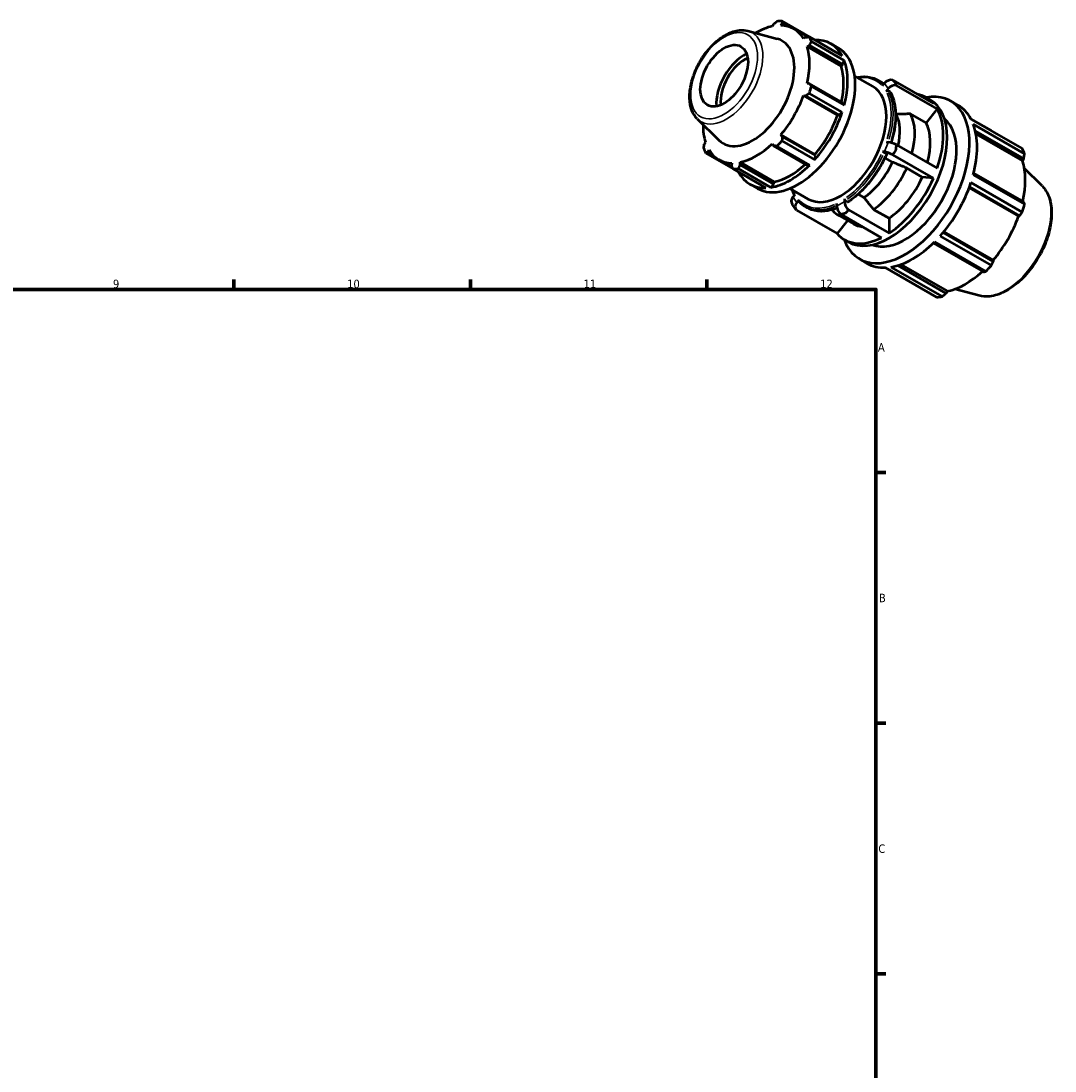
# Model space of a CAD drawing. Header units: millimetres. Extents: x -19 to 931, y 0 to 654.
# Tile 4 of 4: x 568 to 874, y 343 to 654. Entities that reach past the tile are written whole.
import ezdxf

# ---------------------------------------------------------------- set-up
doc = ezdxf.new("R2010")
doc.units = ezdxf.units.MM
for name, color, linetype, lineweight in [('Border (ISO)', 7, 'Continuous', 70), ('Visible (ISO)', 7, 'Continuous', 50), ('Visible Narrow (ISO)', 7, 'Continuous', 35)]:
    doc.layers.add(name, color=color, linetype=linetype, lineweight=lineweight)
doc.styles.add('Note Text (ISO)', font='tahoma.ttf')

# ---------------------------------------------------------------- blocks, each defined once
blk = doc.blocks.new('Borders Default Border')
at = {"layer": 'Border (ISO)'}
for p, q in [((630.75, 574), (630.75, 576.9)), ((700.83, 574), (700.83, 576.9)), ((770.92, 574), (770.92, 576.9)), ((821, 519.75), (823.9, 519.75)), ((821, 445.5), (823.9, 445.5)), ((821, 371.25), (823.9, 371.25))]:
    blk.add_line(p, q, dxfattribs=at)
at = {"layer": 'Border (ISO)', "flags": 128}
blk.add_lwpolyline([(20, 20), (20, 574), (821, 574), (821, 20), (20, 20)], dxfattribs=at)
at = {"layer": 'Border (ISO)', "color": 232, "true_color": 0xca0064, "char_height": 2.5, "attachment_point": 7, "style": 'Note Text (ISO)'}
for s, insert in [('9', (594.88, 574.35)), ('10', (664.29, 574.35)), ('11', (734.37, 574.4)), ('12', (804.46, 574.4)), ('A', (821.59, 555.62)), ('B', (821.89, 481.37)), ('C', (821.73, 407.08))]:
    blk.add_mtext(s, dxfattribs=dict(at, insert=insert))

msp = doc.modelspace()

# ---------------------------------------------------------------- linework, layer by layer
at = {"layer": 'Visible (ISO)'}
for p, q in [((802.867, 647.914), (793.153, 653.508)), ((783.08, 650.583), (791.764, 648.228)), ((790.603, 652.506), (790.285, 651.951)), ((792.827, 652.198), (793.227, 652.76)), ((793.227, 652.76), (794.587, 651.977)), ((800.821, 648.771), (796.677, 651.157)), ((800.155, 648.739), (799.538, 648.303)), ((801.279, 648.792), (810.993, 643.198)), ((811.607, 641.838), (801.893, 647.432)), ((802.882, 647.869), (802.867, 647.914)), ((800.591, 645.97), (801.242, 646.332)), ((810.691, 640.154), (800.591, 645.97)), ((801.242, 646.332), (811.177, 640.611)), ((807.616, 646.797), (809.878, 645.494)), ((811.177, 640.611), (811.607, 641.838)), ((810.691, 640.154), (811.177, 640.611)), ((801.242, 635.003), (800.591, 634.996)), ((811.177, 629.282), (801.242, 635.003)), ((814.697, 637.18), (820.112, 634.062)), ((821.592, 635.979), (822.229, 635.612)), ((822.91, 634.327), (823.523, 635.088)), ((826.005, 636.006), (838.036, 629.078)), ((799.538, 631.451), (800.155, 631.344)), ((809.638, 625.635), (799.538, 631.451)), ((800.155, 631.344), (810.09, 625.623)), ((810.993, 626.484), (801.279, 632.078)), ((801.893, 634.144), (811.607, 628.551)), ((824.654, 633.474), (824.041, 632.712)), ((825.206, 632.488), (824.57, 632.855)), ((839.167, 627.464), (827.136, 634.392)), ((811.607, 628.551), (811.177, 629.282)), ((835.88, 630.867), (837.082, 630.175)), ((843.11, 629.819), (845.373, 628.516)), ((809.638, 625.635), (810.09, 625.623)), ((810.09, 625.623), (810.993, 626.484)), ((827.043, 625.896), (826.834, 626.017)), ((835.851, 623.341), (831.255, 625.988)), ((839.167, 627.464), (835.851, 623.341)), ((768.072, 624.521), (774.468, 618.193)), ((855.215, 621.028), (849.141, 624.526)), ((849.173, 624.467), (864.357, 615.723)), ((865.047, 614.193), (849.863, 622.937)), ((802.926, 614.01), (792.827, 619.826)), ((793.227, 619.344), (792.827, 619.826)), ((803.162, 613.623), (793.227, 619.344)), ((850.472, 620.927), (864.811, 612.669)), ((850.665, 619.988), (864.451, 612.049)), ((770.487, 617.66), (770.167, 617.108)), ((790.285, 617.145), (790.603, 616.577)), ((790.603, 616.577), (800.538, 610.856)), ((801.385, 610.846), (791.671, 616.44)), ((793.153, 618.003), (802.867, 612.409)), ((824.041, 617.695), (824.654, 617.639)), ((827.136, 616.835), (839.167, 609.906)), ((770.571, 614.394), (778.67, 609.73)), ((771.253, 614.701), (771.54, 615.328)), ((772.58, 613.936), (771.253, 614.701)), ((802.867, 612.409), (803.162, 613.623)), ((803.162, 613.623), (802.926, 614.01)), ((823.523, 614.722), (822.91, 614.778)), ((824.075, 614.226), (823.439, 614.593)), ((825.912, 611.696), (823.684, 612.979)), ((838.036, 606.989), (826.005, 613.917)), ((864.811, 612.669), (864.451, 612.049)), ((778.462, 610.134), (774.401, 612.473)), ((778.251, 611.433), (778.182, 610.68)), ((788.411, 604.084), (778.697, 609.678)), ((780.179, 609.822), (789.893, 604.228)), ((790.893, 605.863), (780.793, 611.679)), ((780.805, 610.934), (780.793, 611.679)), ((790.74, 605.213), (780.805, 610.934)), ((800.538, 610.856), (801.385, 610.846)), ((834.72, 607.293), (830.124, 609.94)), ((870.254, 604.661), (864.983, 609.877)), ((838.036, 606.989), (834.72, 607.293)), ((849.863, 607.989), (865.047, 599.245)), ((864.811, 599.925), (849.985, 608.463)), ((783.662, 605.201), (785.925, 603.898)), ((789.893, 604.228), (790.74, 605.213)), ((790.74, 605.213), (790.893, 605.863)), ((795.534, 603.903), (800.949, 600.785)), ((848.637, 604.139), (863.267, 595.714)), ((848.722, 604.369), (863.589, 595.808)), ((864.357, 596.92), (849.173, 605.664)), ((796.407, 601.373), (797.02, 602.135)), ((798.151, 600.52), (797.538, 599.759)), ((811.662, 600.792), (811.662, 599.974)), ((811.945, 600.302), (812.581, 599.935)), ((815.713, 602.193), (817.46, 601.187)), ((797.297, 597.639), (796.165, 599.254)), ((797.44, 597.468), (809.471, 590.54)), ((800.034, 598.542), (800.671, 598.176)), ((809.399, 598.671), (809.399, 599.489)), ((812.854, 597.565), (824.885, 590.637)), ((820.289, 597.711), (824.885, 595.064)), ((812.595, 594.425), (809.471, 590.54)), ((809.726, 596.077), (814.322, 593.43)), ((822.622, 589.334), (810.591, 596.262)), ((824.885, 595.064), (824.885, 590.637)), ((863.589, 595.808), (863.267, 595.714)), ((841.088, 591.06), (855.716, 582.636)), ((811.627, 588.751), (812.829, 588.059)), ((853.548, 579.327), (838.364, 588.071)), ((840.031, 589.829), (855.215, 581.085)), ((855.795, 582.308), (840.929, 590.869)), ((838.018, 587.732), (852.843, 579.195)), ((816.163, 583.023), (818.425, 581.72)), ((855.716, 582.636), (855.795, 582.308)), ((838.952, 571.72), (823.768, 580.464)), ((825.435, 580.625), (840.619, 571.882)), ((841.82, 572.847), (827.487, 581.101)), ((828.402, 581.404), (842.178, 573.471)), ((842.178, 573.471), (841.82, 572.847)), ((851.546, 572.174), (844.389, 574.115))]:
    msp.add_line(p, q, dxfattribs=at)
for centre, major_axis, ratio, start_param, end_param in [((785.925, 631.593), (11.977, 20.798), 0.5780931, 0.3435016, 0.4380292), ((785.539, 631.815), (-11.138, -19.342), 0.5780931, 3.6196245, 3.9359398), ((785.539, 631.815), (11.138, 19.342), 0.5780931, 5.975819, 6.5866842), ((784.438, 632.449), (8.748, 15.191), 0.5780931, 2.9904271, 6.4343509), ((785.925, 631.593), (11.977, 20.798), 0.5780931, 5.8412887, 5.9358163), ((795.639, 625.999), (11.977, 20.798), 0.5780931, 5.9358163, 6.6266869), ((782.034, 633.833), (5.892, 10.232), 0.5780931, 0.7038442, 2.4377485), ((797.902, 624.696), (-11.977, -20.798), 0.5780931, 0, 3.1415927), ((785.539, 631.815), (11.138, 19.342), 0.5780931, 5.1904208, 5.8012861), ((782.034, 633.833), (4.99, 8.666), 0.5780931, 0.6433535, 2.4982392), ((795.639, 625.999), (11.977, 20.798), 0.5780931, 5.1504181, 5.8412887), ((795.639, 625.999), (11.138, 19.342), 0.5780931, 5.2072079, 5.8012861), ((825.05, 634.209), (-1.769, -1.24), 0.7877574, 3.7155911, 5.0649693), ((826.181, 632.595), (1.769, 1.24), 0.7877574, 0.5739985, 1.9233766), ((785.539, 631.815), (11.138, 19.342), 0.5780931, 4.4050227, 5.0158879), ((810.531, 617.423), (9.581, 16.638), 0.5780931, 3.1415927, 6.2831853), ((785.925, 631.593), (-11.977, -20.798), 0.5780931, 1.9142979, 2.0088255), ((829.637, 606.421), (13.474, 23.398), 0.5780931, 2.6905647, 6.7342133), ((823.753, 609.809), (12.126, 21.058), 0.5780931, 6.0853435, 6.4810271), ((824.955, 609.117), (12.126, 21.058), 0.5780931, 3.1415927, 6.2831853), ((831.899, 605.118), (13.474, 23.398), 0.5780931, 5.9358163, 6.2831853), ((795.639, 625.999), (11.977, 20.798), 0.5780931, 4.36502, 5.0558906), ((795.639, 625.999), (11.138, 19.342), 0.5780931, 4.4050227, 5.0158879), ((816.329, 614.084), (8.309, 14.429), 0.5780931, 5.1983576, 5.9232076), ((819.157, 612.456), (9.432, 16.378), 0.5780931, 5.1364466, 5.9346947), ((823.753, 609.809), (12.126, 21.058), 0.5780931, 5.038146, 5.9535609), ((785.539, 631.815), (-11.138, -19.342), 0.5780931, 5.4888382, 5.8012861), ((829.637, 606.421), (10.779, 18.718), 0.5780931, 3.2324341, 6.1923439), ((823.753, 609.809), (9.432, 16.378), 0.5780931, 5.1364466, 5.9346947), ((831.899, 605.118), (-13.474, -23.398), 0.5780931, 2.0088255, 2.6996961), ((785.539, 631.815), (11.138, 19.342), 0.5780931, 3.6196245, 4.2304897), ((785.925, 631.593), (-11.977, -20.798), 0.5780931, 1.1288997, 1.2234273), ((826.181, 616.76), (-2.014, 0.781), 0.2096643, 4.3012188, 5.650597), ((785.925, 631.593), (-11.977, -20.798), 0.5780931, 5.8412887, 5.9358163), ((785.539, 631.815), (-11.138, -19.342), 0.5780931, 5.975819, 6.5866842), ((825.05, 613.843), (2.014, -0.781), 0.2096643, 1.1596261, 2.5090043), ((847.083, 596.374), (13.474, 23.398), 0.5780931, 5.8412887, 5.9358163), ((785.925, 631.593), (-11.977, -20.798), 0.5780931, 0.3435016, 0.4380292), ((795.639, 625.999), (11.977, 20.798), 0.5780931, 3.5796218, 4.2704924), ((795.639, 625.999), (11.138, 19.342), 0.5780931, 3.6196245, 4.213542), ((816.329, 614.084), (-8.309, -14.429), 0.5780931, 0.8797091, 1.7344174), ((819.157, 612.456), (-9.432, -16.378), 0.5780931, 0.868222, 1.7459045), ((847.518, 596.124), (-12.531, -21.76), 0.5780931, 2.0656152, 2.6596934), ((795.639, 625.999), (-11.977, -20.798), 0.5780931, 5.9396837, 6.6266869), ((823.753, 609.809), (-9.432, -16.378), 0.5780931, 0.868222, 1.7459045), ((823.753, 609.809), (-12.126, -21.058), 0.5780931, 0.8493557, 1.7647707), ((831.899, 605.118), (-13.474, -23.398), 0.5780931, 1.2234273, 1.9142979), ((797.934, 600.493), (-1.769, -1.24), 0.7877574, 5.0649693, 6.2831853), ((799.066, 598.879), (-1.769, -1.24), 0.7877574, 5.0649693, 6.4143475), ((819.157, 612.456), (-9.432, -16.378), 0.5780931, 6.1042097, 6.5341957), ((810.927, 597.792), (1.078, -1.872), 0.5780931, 3.9289245, 5.2783027), ((813.189, 599.095), (-1.078, 1.872), 0.5780931, 0.7873319, 2.13671), ((847.083, 596.374), (-13.474, -23.398), 0.5780931, 1.9142979, 2.0088255), ((847.518, 596.124), (-12.531, -21.76), 0.5780931, 1.26343, 1.8742952), ((823.753, 609.809), (-9.432, -16.378), 0.5780931, 0, 0.2510104), ((823.753, 609.809), (-12.126, -21.058), 0.5780931, 6.0853435, 7.0007585), ((831.899, 605.118), (-13.474, -23.398), 0.5780931, 0.4380292, 1.1288997), ((831.899, 605.118), (-13.474, -23.398), 0.5780931, 0, 0.3435016), ((847.518, 596.124), (-12.531, -21.76), 0.5780931, 0.4780318, 1.0719493), ((847.083, 596.374), (-13.474, -23.398), 0.5780931, 1.1288997, 1.2234273), ((847.083, 596.374), (-13.474, -23.398), 0.5780931, 0.3435016, 0.4380292)]:
    msp.add_ellipse(centre, major_axis=major_axis, ratio=ratio, start_param=start_param, end_param=end_param, dxfattribs=at)
msp.add_ellipse((776.024, 637.295), major_axis=(4.99, 8.666), ratio=0.5780931, dxfattribs=at)
for points, weights in [([(790.603, 652.506), (791.124, 652.927), (791.671, 653.364)], [1.00724123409, 1.00402397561, 1]), ([(793.153, 653.508), (793.189, 653.127), (793.227, 652.76)], [1, 1.00402397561, 1.00724123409]), ([(800.155, 648.739), (800.704, 648.766), (801.279, 648.792)], [1.00724123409, 1.00402397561, 1]), ([(801.893, 647.432), (801.559, 646.872), (801.242, 646.332)], [1, 1.00402397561, 1.00724123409]), ([(801.242, 635.003), (801.559, 634.584), (801.893, 634.144)], [1.00724123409, 1.00402397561, 1]), ([(801.279, 632.078), (800.704, 631.705), (800.155, 631.344)], [1, 1.00402397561, 1.00724123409]), ([(831.255, 625.988), (829.015, 625.94), (827.043, 625.896)], [1, 1.00202544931, 1]), ([(793.227, 619.344), (793.189, 618.688), (793.153, 618.003)], [1.00724123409, 1.00402397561, 1]), ([(855.245, 620.97), (855.23, 620.999), (855.215, 621.028)], [1.00020662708, 1.00010434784, 1]), ([(769.957, 615.754), (770.062, 616.446), (770.167, 617.108)], [1, 1.00402397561, 1.00724123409]), ([(791.671, 616.44), (791.124, 616.511), (790.603, 616.577)], [1, 1.00402397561, 1.00724123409]), ([(771.253, 614.701), (770.917, 614.552), (770.571, 614.394)], [1.00724123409, 1.00402397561, 1]), ([(864.811, 612.669), (864.929, 613.414), (865.047, 614.193)], [1.00332807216, 1.00207174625, 1]), ([(778.697, 609.678), (778.432, 610.19), (778.182, 610.68)], [1, 1.00402397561, 1.00724123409]), ([(780.805, 610.934), (780.496, 610.391), (780.179, 609.822)], [1.00724123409, 1.00402397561, 1]), ([(830.124, 609.94), (827.884, 610.874), (825.912, 611.696)], [1, 1.00202544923, 1]), ([(817.46, 601.187), (818.784, 599.559), (820.289, 597.711)], [1, 1.00202544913, 1]), ([(808.049, 597.638), (808.119, 597.475), (808.191, 597.31)], [1.00034016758, 1.00018742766, 1]), ([(865.047, 599.245), (864.929, 599.59), (864.811, 599.925)], [1, 1.00207174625, 1.00332807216]), ([(863.589, 595.808), (863.968, 596.351), (864.357, 596.92)], [1.00332807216, 1.00207174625, 1]), ([(855.215, 581.085), (855.513, 581.708), (855.795, 582.308)], [1, 1.00207174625, 1.00332807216]), ([(852.843, 579.195), (853.191, 579.258), (853.548, 579.327)], [1.00332807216, 1.00207174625, 1]), ([(840.619, 571.882), (841.234, 572.373), (841.82, 572.847)], [1, 1.00207174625, 1.00332807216])]:
    msp.add_rational_spline(points, weights, degree=2, dxfattribs=at)
for points, knots in [([(768.072, 624.521), (767.376, 625.21), (766.836, 626.072), (766.036, 628.129), (765.813, 629.352), (765.731, 632.029), (765.892, 633.495), (766.58, 636.477), (767.108, 637.993), (768.468, 640.927), (769.299, 642.344), (771.185, 644.95), (772.241, 646.138), (774.487, 648.171), (775.679, 649.015), (778.099, 650.252), (779.329, 650.648), (781.407, 650.86), (782.27, 650.803), (783.08, 650.583)], [4.0762227, 4.0762227, 4.0762227, 4.0762227, 4.360484, 4.360484, 4.6775674, 4.6775674, 5.0109692, 5.0109692, 5.3438351, 5.3438351, 5.6747942, 5.6747942, 6.0058427, 6.0058427, 6.3388906, 6.3388906, 6.6719351, 6.6719351, 6.9154842, 6.9154842, 6.9154842, 6.9154842]), ([(815.354, 636.802), (815.575, 636.846), (815.793, 636.884), (816.698, 637.013), (817.371, 637.045), (818.671, 636.973), (819.299, 636.869), (820.494, 636.524), (821.062, 636.284), (821.592, 635.979)], [0.31329039, 0.31329039, 0.31329039, 0.31329039, 0.35808966, 0.35808966, 0.49988126, 0.49988126, 0.64167286, 0.64167286, 0.78346445, 0.78346445, 0.78346445, 0.78346445]), ([(822.229, 635.612), (822.371, 635.531), (822.51, 635.444), (822.782, 635.263), (822.916, 635.167), (823.141, 634.995), (823.234, 634.92), (823.326, 634.843)], [0.78346445, 0.78346445, 0.78346445, 0.78346445, 0.82137343, 0.82137343, 0.85928241, 0.85928241, 0.88675757, 0.88675757, 0.88675757, 0.88675757]), ([(824.57, 632.855), (824.535, 632.875), (824.487, 632.89), (824.399, 632.898), (824.344, 632.893), (824.252, 632.868), (824.199, 632.844), (824.116, 632.79), (824.072, 632.75), (824.041, 632.712)], [0, 0, 0, 0, 0.014796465, 0.014796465, 0.029613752, 0.029613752, 0.044456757, 0.044456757, 0.059321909, 0.059321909, 0.059321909, 0.059321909]), ([(825.303, 632.391), (825.301, 632.395), (825.298, 632.399), (825.275, 632.436), (825.241, 632.468), (825.206, 632.488)], [-0.016581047, -0.016581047, -0.016581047, -0.016581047, -0.014796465, -0.014796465, 0, 0, 0, 0]), ([(825.303, 632.391), (825.709, 631.65), (826.037, 630.829), (826.531, 629.05), (826.696, 628.093), (826.861, 626.073), (826.861, 625.01), (826.697, 622.812), (826.534, 621.677), (826.081, 619.516), (825.809, 618.495), (825.482, 617.472)], [1.12146947, 1.12146947, 1.12146947, 1.12146947, 1.30111535, 1.30111535, 1.48076122, 1.48076122, 1.66040709, 1.66040709, 1.84005296, 1.84005296, 1.99676491, 1.99676491, 1.99676491, 1.99676491]), ([(824.202, 614.104), (823.691, 612.942), (823.113, 611.796), (821.84, 609.568), (821.145, 608.487), (819.661, 606.425), (818.872, 605.444), (817.223, 603.611), (816.364, 602.761), (814.601, 601.217), (813.699, 600.523), (812.788, 599.92)], [2.16911274, 2.16911274, 2.16911274, 2.16911274, 2.34869275, 2.34869275, 2.52827276, 2.52827276, 2.70785277, 2.70785277, 2.88743277, 2.88743277, 3.06701278, 3.06701278, 3.06701278, 3.06701278]), ([(823.439, 614.593), (823.404, 614.613), (823.356, 614.637), (823.268, 614.677), (823.213, 614.698), (823.121, 614.731), (823.067, 614.747), (822.984, 614.768), (822.94, 614.776), (822.91, 614.778)], [0, 0, 0, 0, 0.014796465, 0.014796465, 0.029613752, 0.029613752, 0.044456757, 0.044456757, 0.059321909, 0.059321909, 0.059321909, 0.059321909]), ([(824.202, 614.104), (824.204, 614.108), (824.204, 614.113), (824.2, 614.13), (824.185, 614.148), (824.144, 614.183), (824.11, 614.206), (824.075, 614.226)], [-0.035746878, -0.035746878, -0.035746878, -0.035746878, -0.029613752, -0.029613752, -0.014796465, -0.014796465, 0, 0, 0, 0]), ([(870.254, 604.661), (871.118, 603.806), (871.789, 602.727), (872.766, 600.152), (873.034, 598.625), (873.113, 595.288), (872.905, 593.469), (872.036, 589.763), (871.375, 587.877), (869.675, 584.225), (868.638, 582.46), (866.287, 579.214), (864.973, 577.735), (862.185, 575.204), (860.709, 574.156), (857.726, 572.614), (856.216, 572.12), (853.642, 571.833), (852.557, 571.9), (851.546, 572.174)], [0.9346301, 0.9346301, 0.9346301, 0.9346301, 1.2252108, 1.2252108, 1.5438212, 1.5438212, 1.8747136, 1.8747136, 2.2049154, 2.2049154, 2.5336007, 2.5336007, 2.8623653, 2.8623653, 3.1927374, 3.1927374, 3.5233584, 3.5233584, 3.7738915, 3.7738915, 3.7738915, 3.7738915]), ([(798.151, 600.52), (798.121, 600.483), (798.093, 600.434), (798.064, 600.349), (798.057, 600.297), (798.063, 600.216), (798.078, 600.171), (798.106, 600.126), (798.114, 600.115), (798.124, 600.104)], [-0.059321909, -0.059321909, -0.059321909, -0.059321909, -0.044456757, -0.044456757, -0.029613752, -0.029613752, -0.014796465, -0.014796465, -0.009741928, -0.009741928, -0.009741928, -0.009741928]), ([(811.662, 600.792), (811.662, 600.752), (811.67, 600.7), (811.697, 600.609), (811.72, 600.555), (811.77, 600.47), (811.804, 600.423), (811.869, 600.355), (811.91, 600.322), (811.945, 600.302)], [-0.059321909, -0.059321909, -0.059321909, -0.059321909, -0.044456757, -0.044456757, -0.029613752, -0.029613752, -0.014796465, -0.014796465, 0, 0, 0, 0]), ([(800.034, 598.542), (799.892, 598.624), (799.753, 598.71), (799.481, 598.892), (799.347, 598.987), (799.086, 599.187), (798.959, 599.292), (798.709, 599.509), (798.588, 599.622), (798.351, 599.857), (798.236, 599.979), (798.124, 600.104)], [3.92505711, 3.92505711, 3.92505711, 3.92505711, 3.96296608, 3.96296608, 4.00087506, 4.00087506, 4.03878404, 4.03878404, 4.07669301, 4.07669301, 4.11460199, 4.11460199, 4.11460199, 4.11460199]), ([(809.461, 598.137), (809.091, 597.986), (808.722, 597.851), (807.643, 597.503), (806.94, 597.338), (805.565, 597.142), (804.892, 597.11), (803.592, 597.182), (802.964, 597.286), (801.769, 597.63), (801.201, 597.871), (800.671, 598.176)], [3.28483271, 3.28483271, 3.28483271, 3.28483271, 3.35789072, 3.35789072, 3.49968231, 3.49968231, 3.64147391, 3.64147391, 3.78326551, 3.78326551, 3.92505711, 3.92505711, 3.92505711, 3.92505711]), ([(812.581, 599.935), (812.616, 599.915), (812.657, 599.901), (812.722, 599.895), (812.756, 599.902), (812.783, 599.917), (812.785, 599.919), (812.788, 599.92)], [0, 0, 0, 0, 0.014796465, 0.014796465, 0.029613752, 0.029613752, 0.030930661, 0.030930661, 0.030930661, 0.030930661])]:
    msp.add_open_spline(points, degree=3, knots=knots, dxfattribs=at)
for points in [[(826.939, 635.046), (826.648, 635.369), (826.335, 635.692), (826.005, 636.006)], [(827.136, 634.392), (827.078, 634.631), (827.012, 634.849), (826.939, 635.046)], [(826.939, 615.18), (827.012, 615.712), (827.078, 616.268), (827.136, 616.835)], [(826.005, 613.917), (826.335, 614.35), (826.648, 614.773), (826.939, 615.18)], [(796.865, 601.942), (796.606, 602.436), (796.382, 602.965), (796.192, 603.525)], [(812.058, 596.678), (812.313, 596.949), (812.579, 597.247), (812.854, 597.565)], [(810.591, 596.262), (811.093, 596.391), (811.587, 596.531), (812.058, 596.678)]]:
    msp.add_open_spline(points, degree=3, dxfattribs=at)
at = {"layer": 'Visible Narrow (ISO)'}
for p, q in [((823.579, 635.008), (824.598, 633.555)), ((824.598, 617.493), (823.579, 614.868)), ((797.482, 599.839), (796.463, 601.292)), ((811.549, 599.909), (809.512, 598.737))]:
    msp.add_line(p, q, dxfattribs=at)
msp.add_ellipse((776.024, 637.295), major_axis=(6.98, 12.122), ratio=0.5780931, dxfattribs=at)
for centre, major_axis, start_param, end_param in [((776.724, 636.891), (-7.591, -13.181), 0.0210306, 3.1205621), ((810.531, 617.423), (10.579, 18.372), 6.1262983, 6.6897445), ((810.813, 617.261), (10.779, 18.718), 6.1271381, 6.2749723), ((811.45, 616.894), (10.779, 18.718), 6.1815307, 6.2778351), ((810.531, 617.423), (10.579, 18.372), 5.0926037, 5.8991032), ((810.813, 617.261), (10.779, 18.718), 5.0977421, 5.9007014), ((811.45, 616.894), (10.779, 18.718), 5.1091317, 5.9013008), ((810.531, 617.423), (-10.579, -18.372), 0.9038135, 1.710313), ((810.813, 617.261), (10.779, 18.718), 4.0441448, 4.853167), ((811.45, 616.894), (-10.779, -18.718), 0.9025521, 1.7115743), ((859.469, 589.242), (9.462, 16.431), 3.4347213, 5.9900566), ((810.531, 617.423), (-10.579, -18.372), 5.8502529, 5.9389794), ((810.531, 617.423), (-10.579, -18.372), 6.1398013, 6.9463007), ((810.813, 617.261), (-10.779, -18.718), 0.034537, 0.6562021), ((811.45, 616.894), (-10.779, -18.718), 0.032581, 0.6190399)]:
    msp.add_ellipse(centre, major_axis=major_axis, ratio=0.5780931, start_param=start_param, end_param=end_param, dxfattribs=at)

# ---------------------------------------------------------------- block references
msp.add_blockref('Borders Default Border', (0, 0))

doc.saveas('drawing.dxf')
